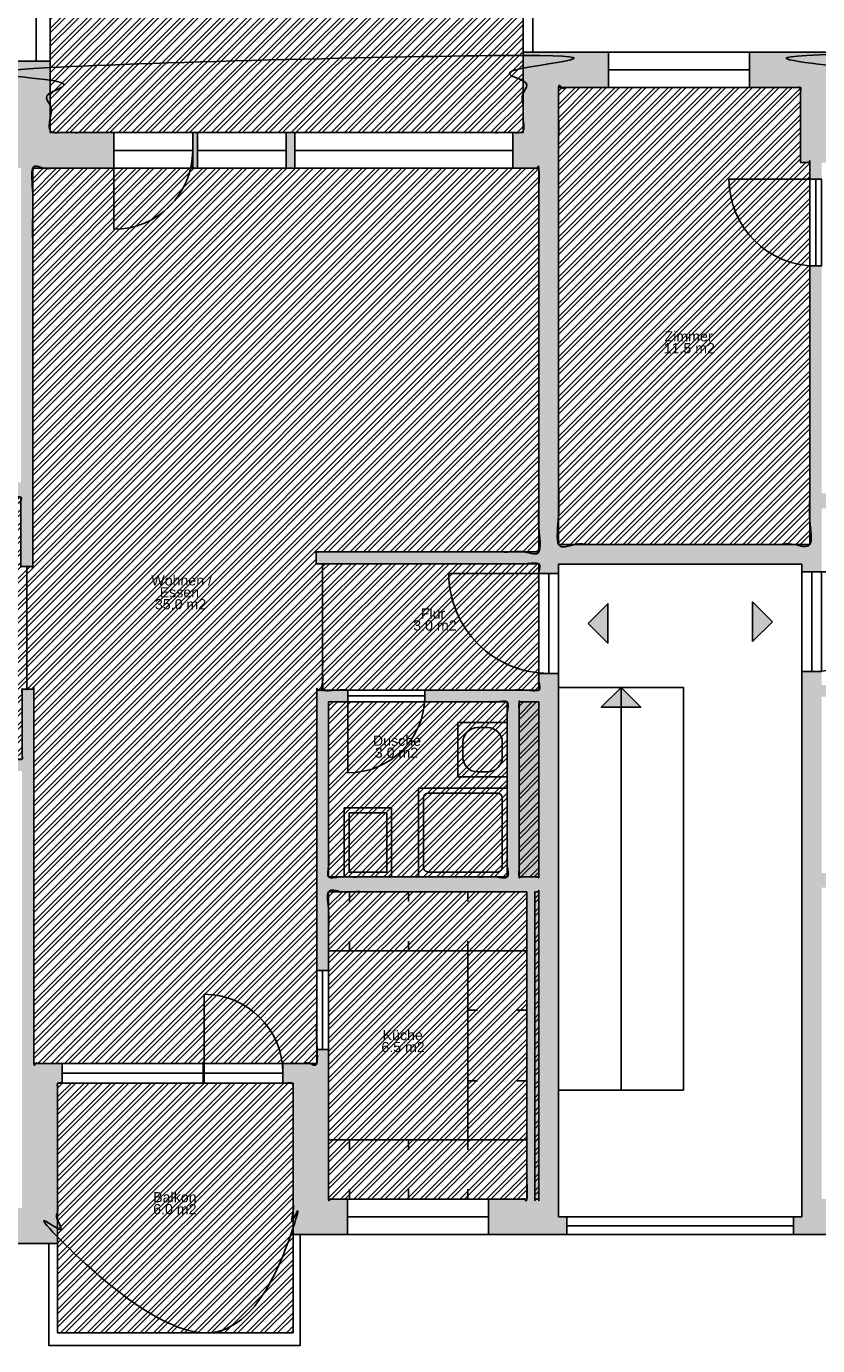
# Model space of a CAD drawing. Header units: metres. Extents: x 1.9 to 51.7, y 54 to 87.4.
# Tile 8 of 10: x 32.7 to 40.8, y 65.3 to 78.7. Entities that reach past the tile are written whole.
import ezdxf

# ---------------------------------------------------------------- set-up
doc = ezdxf.new("R2010")
doc.units = ezdxf.units.M
doc.layers.get('0').update_dxf_attribs({"true_color": 0x000000})
for name, color, linetype, true_color in [('Fenster', 7, 'Continuous', 0x000000), ('GelÃ¤nder', 7, 'Continuous', 0x000000), ('KÃ¼chenelemente_ SanitÃ¤robjekte', 7, 'Continuous', 0x000000), ('Raumpolygone', 7, 'Continuous', 0x000000), ('Raumstempel', 7, 'Continuous', 0x000000), ('SchÃ¤chte', 7, 'Continuous', 0x000000), ('SIA416-ANF', 7, 'Continuous', 0x000000), ('SIA416-FF', 7, 'Continuous', 0x000000), ('SIA416-HNF', 7, 'Continuous', 0x000000), ('Treppen_Aufzug', 7, 'Continuous', 0x000000), ('TÃ¼ren', 7, 'Continuous', 0x000000), ('WÃ¤nde', 7, 'Continuous', 0x000000)]:
    doc.layers.add(name, color=color, linetype=linetype, true_color=true_color)
doc.styles.add('Arial Regular', font='txt')
pattern_1 = [(45, (0, 0), (-0.0673519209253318, 0.0673519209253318), []), (45, (0.0449012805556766, 0), (-0.0673519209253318, 0.0673519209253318), [])]

# ---------------------------------------------------------------- blocks, each defined once
blk = doc.blocks.new('Block 03')
at = {"layer": 'KÃ¼chenelemente_ SanitÃ¤robjekte'}
blk.add_line((-0.2399999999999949, 2.84e-14), (0.2400000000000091, 1.42e-14), dxfattribs=at)
blk.add_lwpolyline([(0.2400000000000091, 1.42e-14), (0.2400000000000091, 0.7000000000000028), (-0.2400000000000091, 0.7000000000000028), (-0.2399999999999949, 2.84e-14)], dxfattribs=at)
blk.add_lwpolyline([(0.1900000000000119, 0.0500000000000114), (0.1899999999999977, 0.6499999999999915), (-0.1899999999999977, 0.6499999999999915), (-0.1899999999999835, 0.0500000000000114)], close=True, dxfattribs=at)
blk = doc.blocks.new('Block 04')
at = {"layer": 'KÃ¼chenelemente_ SanitÃ¤robjekte'}
blk.add_lwpolyline([(-0.2749999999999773, 0), (0.2750000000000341, 7.1e-15), (0.2750000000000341, 0.5000000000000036), (-0.2749999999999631, 0.5000000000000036)], close=True, dxfattribs=at)
for points in [[(0.0750000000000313, 0.4500000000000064), (-0.0749999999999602, 0.4500000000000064)], [(-0.2249999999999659, 0.3000000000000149), (-0.2249999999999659, 0.2000000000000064)], [(0.2250000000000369, 0.2000000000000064), (0.2250000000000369, 0.3000000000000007)], [(-0.0749999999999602, 0.0500000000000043), (0.0750000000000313, 0.0500000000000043)]]:
    blk.add_lwpolyline(points, dxfattribs=at)
for centre, start, end in [((-0.0749999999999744, 0.3000000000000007), 89.99999999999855, 179.9999999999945), ((0.0750000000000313, 0.3000000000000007), 0, 90), ((-0.0749999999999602, 0.2000000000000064), 180, 270.0000000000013), ((0.0750000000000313, 0.2000000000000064), 269.9999999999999, 359.9999999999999)]:
    blk.add_arc(centre, 0.15, start, end, dxfattribs=at)
blk = doc.blocks.new('Block 02')
at = {"layer": 'KÃ¼chenelemente_ SanitÃ¤robjekte'}
blk.add_lwpolyline([(0, 0), (0.9000000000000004, 0), (0.9000000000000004, 0.9000000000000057), (0, 0.9000000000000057)], close=True, dxfattribs=at)
for points in [[(0.7999999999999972, 0.8500000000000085), (0.1000000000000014, 0.8500000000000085)], [(0.0500000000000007, 0.8000000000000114), (0.0500000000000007, 0.0999999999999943)], [(0.8499999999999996, 0.0999999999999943), (0.8499999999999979, 0.8000000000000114)], [(0.0999999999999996, 0.0499999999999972), (0.7999999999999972, 0.0499999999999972)]]:
    blk.add_lwpolyline(points, dxfattribs=at)
for centre, start, end in [((0.1000000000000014, 0.8000000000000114), 90, 180), ((0.7999999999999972, 0.8000000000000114), 0, 90), ((0.1000000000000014, 0.0999999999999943), 180, 269.999999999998), ((0.7999999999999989, 0.0999999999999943), 269.999999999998, 0)]:
    blk.add_arc(centre, 0.05, start, end, dxfattribs=at)

msp = doc.modelspace()

# ---------------------------------------------------------------- hatches: boundary and pattern name
for points in [[(38.4298274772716, 72.60347680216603), (38.62982747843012, 72.40347680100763), (38.62982747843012, 72.80347680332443)], [(40.29779580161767, 72.62083238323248), (40.09779580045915, 72.82083238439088), (40.09779580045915, 72.42083238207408)]]:
    msp.add_hatch(color=256).paths.add_polyline_path(points, flags=0)
at = {"layer": 'SchÃ¤chte', "true_color": 0x9f9f9f}
for points in [[(37.92978983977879, 71.80756988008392), (37.72857966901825, 71.8075698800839), (37.72857966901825, 70.03197516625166), (37.9297898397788, 70.03197516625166)], [(37.88810827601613, 69.88197516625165), (37.88810827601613, 66.7640758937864), (37.9297898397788, 66.7640758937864), (37.9297898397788, 69.88197516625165)]]:
    msp.add_hatch(color=253, dxfattribs=at).paths.add_polyline_path(points, flags=0)
at = {"layer": 'SIA416-ANF'}
h = msp.add_hatch(dxfattribs=at)
h.set_pattern_fill('ANSI32', color=256, scale=0.01, style=0, pattern_type=2)
h.set_pattern_definition(pattern_1)
h.paths.add_polyline_path([(35.36640693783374, 77.58079935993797), (35.45456720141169, 77.58079997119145), (37.66456721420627, 77.58081529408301), (37.7697898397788, 77.58081602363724), (37.7697898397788, 78.39745545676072), (37.7697898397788, 80.23255005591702), (32.97352750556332, 80.23255005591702), (32.97352750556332, 78.30627513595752), (32.97347966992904, 77.58078276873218), (34.46640693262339, 77.58079311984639)], flags=0)
h = msp.add_hatch(dxfattribs=at)
h.set_pattern_fill('ANSI32', color=256, scale=0.01, style=0, pattern_type=2)
h.set_pattern_definition(pattern_1)
h.paths.add_polyline_path([(34.52601120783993, 67.94143984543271), (33.09601119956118, 67.94143984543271), (33.04706507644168, 67.94143984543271), (33.04706507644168, 66.31287114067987), (33.04706507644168, 65.40738285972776), (35.43655075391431, 65.40738285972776), (35.4365507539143, 66.4040758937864), (35.4365507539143, 67.94143984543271)], flags=0)
at = {"layer": 'SIA416-FF'}
h = msp.add_hatch(dxfattribs=at)
h.set_pattern_fill('ANSI32', color=256, scale=0.01, style=0, pattern_type=2)
h.set_pattern_definition(pattern_1)
h.paths.add_polyline_path([(37.92978983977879, 71.80756988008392), (37.72857966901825, 71.8075698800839), (37.72857966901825, 70.03197516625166), (37.9297898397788, 70.03197516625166)], flags=0)
h = msp.add_hatch(dxfattribs=at)
h.set_pattern_fill('ANSI32', color=256, scale=0.01, style=0, pattern_type=2)
h.set_pattern_definition(pattern_1)
h.paths.add_polyline_path([(37.88810827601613, 69.88197516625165), (37.88810827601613, 66.7640758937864), (37.9297898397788, 66.7640758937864), (37.9297898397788, 69.88197516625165)], flags=0)
at = {"layer": 'SIA416-HNF'}
h = msp.add_hatch(dxfattribs=at)
h.set_pattern_fill('ANSI32', color=256, scale=0.01, style=0, pattern_type=2)
h.set_pattern_definition(pattern_1)
h.paths.add_polyline_path([(38.63475076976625, 78.03745545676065), (38.12978983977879, 78.03745545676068), (38.12978983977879, 73.40379199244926), (40.67783238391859, 73.40379199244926), (40.67783238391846, 77.2767863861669), (40.5844124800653, 77.2767863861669), (40.58444800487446, 78.03745545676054), (40.06475077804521, 78.03745545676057)], flags=0)
h = msp.add_hatch(dxfattribs=at)
h.set_pattern_fill('ANSI32', color=256, scale=0.01, style=0, pattern_type=2)
h.set_pattern_definition(pattern_1)
h.paths.add_polyline_path([(35.7365507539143, 73.20846282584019), (35.67098411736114, 73.20846282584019), (35.67098411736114, 73.32846282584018), (37.9297898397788, 73.32846282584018), (37.9297898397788, 77.22081714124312), (37.66456721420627, 77.2208153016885), (35.45456720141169, 77.22079997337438), (35.36640693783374, 77.22079936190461), (34.46640693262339, 77.22079311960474), (32.79531625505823, 77.22078152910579), (32.79531625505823, 73.1794227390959), (32.73531625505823, 73.1794227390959), (32.73531625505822, 71.93812577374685), (32.80706507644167, 71.93812577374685), (32.80706507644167, 68.1414398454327), (33.09601119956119, 68.1414398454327), (34.52601120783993, 68.1414398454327), (35.6765507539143, 68.1414398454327), (35.6765507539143, 71.92756988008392), (35.7365507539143, 71.92756988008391)], flags=0)
h = msp.add_hatch(dxfattribs=at)
h.set_pattern_fill('ANSI32', color=256, scale=0.01, style=0, pattern_type=2)
h.set_pattern_definition(pattern_1)
h.paths.add_polyline_path([(32.73531625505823, 73.1794227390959), (32.67531625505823, 73.1794227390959), (32.67531625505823, 73.88434591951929), (31.17337243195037, 73.88437897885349), (31.17337243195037, 73.32963900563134), (30.02035639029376, 73.32963900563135), (30.02035639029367, 72.29914308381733), (31.38597555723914, 72.29914308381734), (31.73637502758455, 71.95717244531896), (31.73637502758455, 71.22607639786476), (32.68706507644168, 71.22607639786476), (32.68706507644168, 71.93812577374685), (32.73531625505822, 71.93812577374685)], flags=0)
h = msp.add_hatch(dxfattribs=at)
h.set_pattern_fill('ANSI32', color=256, scale=0.01, style=0, pattern_type=2)
h.set_pattern_definition(pattern_1)
h.paths.add_polyline_path([(35.7365507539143, 73.20846282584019), (35.7365507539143, 71.92756988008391), (37.9297898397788, 71.92756988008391), (37.9297898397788, 73.20846282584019)], flags=0)
h = msp.add_hatch(dxfattribs=at)
h.set_pattern_fill('ANSI32', color=256, scale=0.01, style=0, pattern_type=2)
h.set_pattern_definition(pattern_1)
h.paths.add_polyline_path([(35.7965507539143, 71.80756988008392), (35.7965507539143, 70.03197516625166), (37.60857966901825, 70.03197516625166), (37.60857966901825, 71.8075698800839)], flags=0)
h = msp.add_hatch(dxfattribs=at)
h.set_pattern_fill('ANSI32', color=256, scale=0.01, style=0, pattern_type=2)
h.set_pattern_definition(pattern_1)
h.paths.add_polyline_path([(37.80810827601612, 69.88197516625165), (35.7965507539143, 69.88197516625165), (35.7965507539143, 66.7640758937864), (35.9880635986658, 66.7640758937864), (37.41806360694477, 66.7640758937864), (37.80810827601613, 66.7640758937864)], flags=0)
at = {"layer": 'Treppen_Aufzug'}
msp.add_hatch(color=256, dxfattribs=at).paths.add_polyline_path([(38.7628654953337, 71.95371417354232), (38.5628654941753, 71.75371417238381), (38.9628654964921, 71.75371417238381)], flags=0)
at = {"layer": 'WÃ¤nde'}
for points in [[(31.80934709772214, 77.94627513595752), (32.61350376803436, 77.94627513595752), (32.61345593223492, 77.22078026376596), (32.67531625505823, 77.220780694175), (32.67531625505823, 74.03434591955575), (31.05337243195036, 74.03438162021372), (31.05337243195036, 73.44963900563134), (30.95571051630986, 73.44963900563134), (30.95571051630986, 73.32963900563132), (31.17337243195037, 73.32963900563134), (31.17337243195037, 73.88437897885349), (32.67531625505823, 73.88434591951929), (32.67531625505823, 73.1794227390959), (32.79531625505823, 73.1794227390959), (32.79531625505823, 77.22078152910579), (33.61864923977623, 77.22078723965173), (33.61864923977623, 77.58078724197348), (32.97347966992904, 77.58078276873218), (32.97352750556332, 78.30627513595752), (31.80934709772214, 78.30627513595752)], [(38.63475076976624, 78.39745545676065), (37.7697898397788, 78.39745545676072), (37.7697898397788, 77.58081602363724), (37.66456721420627, 77.58081529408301), (37.66456721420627, 77.2208153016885), (37.9297898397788, 77.22081714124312), (37.9297898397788, 73.32846282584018), (35.67098411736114, 73.32846282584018), (35.67098411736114, 73.20846282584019), (37.9297898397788, 73.20846282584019), (37.9297898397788, 73.11021029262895), (38.12978983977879, 73.11021029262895), (38.12978983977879, 73.20379199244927), (40.59783238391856, 73.20379199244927), (40.59783238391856, 73.1275658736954), (40.79783238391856, 73.1275658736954), (40.79783238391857, 73.77139724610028), (42.51816516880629, 73.77139724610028), (42.84200662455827, 73.46480483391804), (42.84200662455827, 73.20276588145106), (42.99200662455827, 73.20276588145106), (42.99200662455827, 73.5293542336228), (42.57790707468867, 73.92139724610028), (40.79783238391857, 73.92139724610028), (40.79783238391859, 76.228987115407), (40.67783238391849, 76.22898711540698), (40.67783238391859, 73.40379199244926), (38.12978983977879, 73.40379199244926), (38.12978983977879, 78.03745545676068), (38.63475076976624, 78.03745545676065)], [(40.06475077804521, 78.03745545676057), (40.58444800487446, 78.03745545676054), (40.5844124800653, 77.2767863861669), (40.67783238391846, 77.2767863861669), (40.67783238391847, 77.10898712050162), (40.7978323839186, 77.10898712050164), (40.7978323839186, 77.2767863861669), (40.96551267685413, 77.2767863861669), (40.96551267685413, 77.6367863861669), (40.94442929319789, 77.6367863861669), (40.94446481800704, 78.39745545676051), (40.06475077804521, 78.39745545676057)], [(34.46640693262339, 77.22079311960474), (34.46640693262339, 77.58079311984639), (34.41864924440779, 77.58079278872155), (34.41864924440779, 77.22079278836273)], [(35.45456720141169, 77.22079997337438), (35.45456720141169, 77.58079997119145), (35.36640693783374, 77.58079935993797), (35.36640693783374, 77.22079936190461)], [(33.09601119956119, 68.1414398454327), (32.80706507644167, 68.1414398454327), (32.80706507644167, 71.93812577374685), (32.68706507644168, 71.93812577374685), (32.68706507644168, 71.22607639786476), (32.64391805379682, 71.22607639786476), (32.64391805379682, 71.10607639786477), (32.68706507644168, 71.10607639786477), (32.68706507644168, 66.67287114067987), (31.94078910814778, 66.67287114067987), (31.94078910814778, 66.31287114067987), (33.04706507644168, 66.31287114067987), (33.04706507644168, 67.94143984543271), (33.09601119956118, 67.94143984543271)], [(35.33337488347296, 67.94143984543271), (35.4365507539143, 67.94143984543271), (35.4365507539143, 66.4040758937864), (35.98806359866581, 66.4040758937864), (35.9880635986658, 66.7640758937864), (35.7965507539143, 66.7640758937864), (35.7965507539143, 68.2833664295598), (35.6765507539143, 68.28336642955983), (35.6765507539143, 68.1414398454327), (35.33337488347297, 68.1414398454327)], [(34.52601120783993, 68.1414398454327), (34.52601120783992, 67.94143984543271), (34.53337487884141, 67.94143984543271), (34.53337487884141, 68.1414398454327)]]:
    msp.add_hatch(color=256, dxfattribs=at).paths.add_polyline_path(points, flags=0)
h = msp.add_hatch(color=256, dxfattribs=at)
h.paths.add_polyline_path([(35.7965507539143, 69.08336643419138), (35.7965507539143, 69.88197516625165), (37.80810827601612, 69.88197516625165), (37.80810827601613, 66.7640758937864), (37.41806360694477, 66.7640758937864), (37.41806360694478, 66.4040758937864), (38.21247157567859, 66.4040758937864), (38.21247157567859, 66.58407589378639), (38.12978983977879, 66.58407589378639), (38.12978983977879, 72.09674331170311), (37.9297898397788, 72.09674331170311), (37.9297898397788, 71.92756988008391), (36.77306037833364, 71.92756988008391), (36.77306037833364, 71.8075698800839), (37.60857966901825, 71.8075698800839), (37.60857966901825, 70.03197516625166), (35.7965507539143, 70.03197516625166), (35.7965507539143, 71.80756988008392), (35.99306037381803, 71.8075698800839), (35.99306037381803, 71.92756988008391), (35.6765507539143, 71.92756988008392), (35.6765507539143, 69.08336643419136)], flags=0)
h.paths.add_polyline_path([(37.92978983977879, 71.80756988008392), (37.9297898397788, 70.03197516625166), (37.72857966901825, 70.03197516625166), (37.72857966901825, 71.8075698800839)], flags=0)
h.paths.add_polyline_path([(37.88810827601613, 69.88197516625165), (37.9297898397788, 69.88197516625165), (37.9297898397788, 66.7640758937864), (37.88810827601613, 66.7640758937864)], flags=0)
h = msp.add_hatch(color=256, dxfattribs=at)
h.paths.add_polyline_path([(41.3296636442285, 66.7640758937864), (40.92468689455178, 66.7640758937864), (40.92468689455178, 69.92150583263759), (42.88398198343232, 69.92150583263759), (42.88398198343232, 69.11056997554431), (43.00398198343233, 69.11056997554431), (43.00398198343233, 71.98011411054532), (42.70902260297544, 71.98011411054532), (42.70902260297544, 71.86011411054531), (42.88398198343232, 71.86011411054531), (42.88398198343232, 70.0715058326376), (41.12711765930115, 70.0715058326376), (41.12711765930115, 71.86011411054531), (41.9290225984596, 71.86011411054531), (41.9290225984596, 71.98011411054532), (40.79783238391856, 71.9801141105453), (40.79783238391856, 72.11409889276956), (40.59783238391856, 72.11409889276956), (40.59783238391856, 66.58407589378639), (40.51247158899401, 66.58407589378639), (40.512471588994, 66.4040758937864), (41.3296636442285, 66.4040758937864)], flags=0)
h.paths.add_polyline_path([(40.84468689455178, 69.92150583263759), (40.84468689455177, 66.7640758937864), (40.79783238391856, 66.7640758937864), (40.79783238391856, 69.92150583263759)], flags=0)
h.paths.add_polyline_path([(41.00711765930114, 71.86011411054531), (41.00711765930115, 70.0715058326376), (40.79783238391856, 70.0715058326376), (40.79783238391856, 71.86011411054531)], flags=0)

# ---------------------------------------------------------------- linework, layer by layer
for points in [[(38.4298274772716, 72.60347680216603), (38.62982747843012, 72.40347680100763), (38.62982747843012, 72.80347680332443)], [(40.29779580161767, 72.62083238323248), (40.09779580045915, 72.82083238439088), (40.09779580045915, 72.42083238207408)]]:
    msp.add_lwpolyline(points, close=True)
at = {"layer": 'Fenster'}
for p, q in [((40.06475077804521, 78.21745545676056), (38.63475076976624, 78.21745545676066)), ((35.36640693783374, 77.4007993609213), (34.46640693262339, 77.40079311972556)), ((37.66456721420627, 77.40081529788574), (35.45456720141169, 77.40079997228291)), ((33.09601119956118, 68.0414398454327), (34.52601120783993, 68.0414398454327)), ((35.9880635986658, 66.58407589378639), (37.41806360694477, 66.58407589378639)), ((38.21247157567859, 66.4940758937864), (40.512471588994, 66.4940758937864))]:
    msp.add_line(p, q, dxfattribs=at)
for points in [[(40.06475077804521, 78.03745545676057), (40.06475077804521, 78.39745545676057), (38.63475076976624, 78.39745545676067), (38.63475076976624, 78.03745545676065)], [(35.36640693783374, 77.58079935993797), (35.36640693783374, 77.22079936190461), (34.46640693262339, 77.22079311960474), (34.46640693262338, 77.58079311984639)], [(37.66456721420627, 77.58081529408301), (37.66456721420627, 77.2208153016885), (35.45456720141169, 77.22079997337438), (35.45456720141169, 77.58079997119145)], [(33.09601119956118, 67.94143984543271), (33.09601119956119, 68.1414398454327), (34.52601120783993, 68.1414398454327), (34.52601120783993, 67.94143984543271)], [(35.9880635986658, 66.7640758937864), (35.9880635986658, 66.4040758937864), (37.41806360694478, 66.4040758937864), (37.41806360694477, 66.7640758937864)], [(38.21247157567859, 66.4040758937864), (38.21247157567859, 66.58407589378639), (40.51247158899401, 66.58407589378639), (40.512471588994, 66.4040758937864)]]:
    msp.add_lwpolyline(points, close=True, dxfattribs=at)
at = {"layer": 'GelÃ¤nder'}
for p, q in [((32.97352750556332, 78.30627513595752), (32.82946960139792, 78.30627513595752)), ((35.4365507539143, 66.4040758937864), (35.50789198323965, 66.4040758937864))]:
    msp.add_line(p, q, dxfattribs=at)
for points in [[(32.82946960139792, 78.30627513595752), (32.82946960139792, 80.37530572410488), (37.86732083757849, 80.37530572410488), (37.86732083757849, 78.39745545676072), (37.7697898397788, 78.39745545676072), (37.7697898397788, 80.23255005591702), (32.97352750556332, 80.23255005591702), (32.97352750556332, 78.30627513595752)], [(35.50789198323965, 66.4040758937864), (35.50789198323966, 65.27852536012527), (32.95915315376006, 65.27852536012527), (32.95915315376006, 66.31287114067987), (33.04706507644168, 66.31287114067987), (33.04706507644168, 65.40738285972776), (35.43655075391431, 65.40738285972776), (35.4365507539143, 66.4040758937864)]]:
    msp.add_lwpolyline(points, dxfattribs=at)
at = {"layer": 'KÃ¼chenelemente_ SanitÃ¤robjekte'}
for p, q in [((36.00809931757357, 69.78194291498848), (36.00809752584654, 69.88194291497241)), ((36.60809931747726, 69.78195366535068), (36.60809752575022, 69.88195366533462)), ((37.20809931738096, 69.78196441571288), (37.20809752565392, 69.88196441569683)), ((36.00810827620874, 69.28194291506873), (36.00810648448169, 69.38194291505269)), ((36.60810827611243, 69.28195366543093), (36.6081064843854, 69.38195366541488)), ((37.20810827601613, 69.28196441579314), (37.20810648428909, 69.38196441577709)), ((37.20810827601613, 68.68196441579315), (37.30810827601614, 68.68196441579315)), ((37.70810827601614, 68.68196441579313), (37.80810827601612, 68.68196441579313)), ((37.20810827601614, 67.96407589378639), (37.30810827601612, 67.96407589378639)), ((37.70810827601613, 67.96407589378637), (37.80810827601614, 67.96407589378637)), ((36.00810827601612, 67.36407589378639), (36.00810827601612, 67.26407589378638)), ((36.60810827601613, 67.36407589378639), (36.60810827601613, 67.26407589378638)), ((37.20810827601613, 67.36407589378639), (37.20810827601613, 67.26407589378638)), ((36.00810827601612, 66.86407589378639), (36.00810827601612, 66.7640758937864)), ((36.60810827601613, 66.86407589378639), (36.60810827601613, 66.7640758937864)), ((37.20810827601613, 66.86407589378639), (37.20810827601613, 66.7640758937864))]:
    msp.add_line(p, q, dxfattribs=at)
for points in [[(37.80810827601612, 69.88197516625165), (35.79654003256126, 69.88193911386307), (35.79655078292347, 69.28193911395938), (37.20810827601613, 69.28196441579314), (37.80810827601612, 69.28196441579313)], [(37.20810827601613, 69.28196441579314), (37.20810827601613, 67.36407589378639), (37.80810827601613, 67.36407589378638), (37.80810827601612, 69.28196441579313)], [(37.80810827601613, 67.36407589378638), (37.80810827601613, 66.7640758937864), (35.7965507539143, 66.7640758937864), (35.7965507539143, 67.36407589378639)]]:
    msp.add_lwpolyline(points, close=True, dxfattribs=at)
at = {"layer": 'Raumpolygone'}
for points, knots in [([(35.36640693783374, 77.58079935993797), (35.41048706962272, 77.58079966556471), (35.45456720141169, 77.58079997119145), (36.55956720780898, 77.58080763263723), (37.66456721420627, 77.58081529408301), (37.71717852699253, 77.58081565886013), (37.7697898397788, 77.58081602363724), (37.7697898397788, 77.98913574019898), (37.7697898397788, 78.39745545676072), (37.7697898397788, 79.31500275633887), (37.7697898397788, 80.23255005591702), (35.37165867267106, 80.23255005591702), (32.97352750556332, 80.23255005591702), (32.97352750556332, 79.26941259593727), (32.97352750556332, 78.30627513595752), (32.97350358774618, 77.94352895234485), (32.97347966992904, 77.58078276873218), (33.71994330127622, 77.58078794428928), (34.46640693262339, 77.58079311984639), (34.91640693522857, 77.58079623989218), (35.36640693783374, 77.58079935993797)], [-2413.70733905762, -2413.70733905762, -2413.70733905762, -2404.891312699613, -2404.891312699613, -2183.891311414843, -2183.891311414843, -2173.369048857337, -2173.369048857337, -2091.70510554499, -2091.70510554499, -2090.77728273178, -2090.77728273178, -2089.77728273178, -2089.77728273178, -2088.846279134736, -2088.846279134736, -2016.297042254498, -2016.297042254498, -1867.004315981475, -1867.004315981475, -1777.004315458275, -1777.004315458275, -1777.004315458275]), ([(43.17551268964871, 77.6367863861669), (43.30799800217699, 77.6367863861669), (43.44048331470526, 77.6367863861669), (43.89048331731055, 77.6367863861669), (44.34048331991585, 77.6367863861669), (44.9872524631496, 77.6367863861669), (45.63402160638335, 77.6367863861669), (45.63402160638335, 78.04068393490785), (45.63402160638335, 78.44458148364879), (45.63402160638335, 79.36752319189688), (45.63402160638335, 80.29046490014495), (43.2892432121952, 80.29046490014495), (40.94446481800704, 80.29046490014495), (40.94446481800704, 79.34396017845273), (40.94446481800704, 78.39745545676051), (40.94444705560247, 78.01712092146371), (40.94442929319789, 77.6367863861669), (40.95497098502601, 77.6367863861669), (40.96551267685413, 77.6367863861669), (42.07051268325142, 77.6367863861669), (43.17551268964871, 77.6367863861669)], [-1475.062360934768, -1475.062360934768, -1475.062360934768, -1448.565298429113, -1448.565298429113, -1358.565297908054, -1358.565297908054, -1229.211469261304, -1229.211469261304, -1148.431959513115, -1148.431959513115, -1147.493728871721, -1147.493728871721, -1146.493728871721, -1146.493728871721, -1145.554053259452, -1145.554053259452, -1069.487146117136, -1069.487146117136, -1067.378807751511, -1067.378807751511, -846.3788064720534, -846.3788064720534, -846.3788064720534]), ([(38.63475076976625, 78.03745545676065), (38.38227030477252, 78.03745545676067), (38.12978983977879, 78.03745545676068), (38.12978983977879, 75.72062372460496), (38.12978983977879, 73.40379199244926), (39.4038111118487, 73.40379199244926), (40.67783238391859, 73.40379199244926), (40.67783238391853, 75.34028918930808), (40.67783238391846, 77.2767863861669), (40.63112243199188, 77.2767863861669), (40.5844124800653, 77.2767863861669), (40.58443024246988, 77.65712092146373), (40.58444800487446, 78.03745545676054), (40.32459939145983, 78.03745545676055), (40.06475077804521, 78.03745545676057), (39.34975077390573, 78.03745545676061), (38.63475076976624, 78.03745545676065)], [280.3786210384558, 280.3786210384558, 280.3786210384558, 330.8747140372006, 330.8747140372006, 794.2410604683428, 794.2410604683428, 1049.045314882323, 1049.045314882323, 1436.344754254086, 1436.344754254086, 1445.686744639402, 1445.686744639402, 1521.75365178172, 1521.75365178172, 1573.723374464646, 1573.723374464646, 1716.723375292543, 1716.723375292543, 1716.723375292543]), ([(35.7365507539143, 73.20846282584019), (35.70376743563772, 73.20846282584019), (35.67098411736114, 73.20846282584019), (35.67098411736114, 73.26846282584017), (35.67098411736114, 73.32846282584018), (36.80038697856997, 73.32846282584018), (37.9297898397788, 73.32846282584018), (37.9297898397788, 75.27463998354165), (37.9297898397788, 77.22081714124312), (37.79717852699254, 77.22081622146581), (37.66456721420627, 77.2208153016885), (36.55956720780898, 77.22080763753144), (35.45456720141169, 77.22079997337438), (35.41048706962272, 77.2207996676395), (35.36640693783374, 77.22079936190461), (34.91640693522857, 77.22079624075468), (34.46640693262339, 77.22079311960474), (33.63086159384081, 77.22078732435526), (32.79531625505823, 77.22078152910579), (32.79531625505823, 75.20010213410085), (32.79531625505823, 73.1794227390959), (32.76531625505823, 73.1794227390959), (32.73531625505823, 73.1794227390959), (32.73531625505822, 72.55877425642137), (32.73531625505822, 71.93812577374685), (32.77119066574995, 71.93812577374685), (32.80706507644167, 71.93812577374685), (32.80706507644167, 70.03978280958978), (32.80706507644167, 68.1414398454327), (32.95153813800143, 68.1414398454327), (33.09601119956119, 68.1414398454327), (33.81101120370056, 68.1414398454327), (34.52601120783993, 68.1414398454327), (35.10128098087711, 68.1414398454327), (35.6765507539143, 68.1414398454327), (35.6765507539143, 70.03450486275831), (35.6765507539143, 71.92756988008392), (35.7065507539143, 71.92756988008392), (35.7365507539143, 71.92756988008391), (35.7365507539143, 72.56801635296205), (35.7365507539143, 73.20846282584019)], [572.8008543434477, 572.8008543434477, 572.8008543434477, 579.3575179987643, 579.3575179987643, 591.3575179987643, 591.3575179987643, 817.2380902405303, 817.2380902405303, 1206.473521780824, 1206.473521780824, 1232.995784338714, 1232.995784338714, 1453.995785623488, 1453.995785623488, 1462.811811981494, 1462.811811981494, 1552.811812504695, 1552.811812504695, 1719.92088026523, 1719.92088026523, 2124.056759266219, 2124.056759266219, 2130.056759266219, 2130.056759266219, 2254.186455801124, 2254.186455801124, 2261.361337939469, 2261.361337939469, 2641.029930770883, 2641.029930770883, 2669.924543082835, 2669.924543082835, 2812.924543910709, 2812.924543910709, 2927.978498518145, 2927.978498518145, 3306.591501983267, 3306.591501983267, 3312.591501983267, 3312.591501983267, 3440.680796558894, 3440.680796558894, 3440.680796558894]), ([(32.73531625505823, 73.1794227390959), (32.70531625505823, 73.1794227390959), (32.67531625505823, 73.1794227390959), (32.67531625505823, 73.53188432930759), (32.67531625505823, 73.88434591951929), (31.92434434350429, 73.8843624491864), (31.17337243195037, 73.88437897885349), (31.17337243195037, 73.60700899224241), (31.17337243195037, 73.32963900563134), (30.59686441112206, 73.32963900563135), (30.02035639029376, 73.32963900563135), (30.02035639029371, 72.81439104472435), (30.02035639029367, 72.29914308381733), (30.7031659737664, 72.29914308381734), (31.38597555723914, 72.29914308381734), (31.56117529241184, 72.12815776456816), (31.73637502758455, 71.95717244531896), (31.73637502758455, 71.59162442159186), (31.73637502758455, 71.22607639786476), (32.21172005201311, 71.22607639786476), (32.68706507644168, 71.22607639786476), (32.68706507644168, 71.5821010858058), (32.68706507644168, 71.93812577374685), (32.71119066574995, 71.93812577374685), (32.73531625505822, 71.93812577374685), (32.73531625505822, 72.55877425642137), (32.73531625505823, 73.1794227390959)], [2130.05675926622, 2130.05675926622, 2130.05675926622, 2136.05675926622, 2136.05675926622, 2206.549077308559, 2206.549077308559, 2356.743459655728, 2356.743459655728, 2412.217456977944, 2412.217456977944, 2527.519061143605, 2527.519061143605, 2630.568653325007, 2630.568653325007, 2767.130570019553, 2767.130570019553, 2816.092157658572, 2816.092157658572, 2889.201762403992, 2889.201762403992, 2984.270767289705, 2984.270767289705, 3055.475704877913, 3055.475704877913, 3060.300822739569, 3060.300822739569, 3184.430519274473, 3184.430519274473, 3184.430519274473]), ([(35.7365507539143, 73.20846282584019), (35.7365507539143, 72.56801635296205), (35.7365507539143, 71.92756988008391), (36.83317029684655, 71.92756988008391), (37.9297898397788, 71.92756988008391), (37.9297898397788, 72.56801635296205), (37.9297898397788, 73.20846282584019), (36.83317029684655, 73.20846282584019), (35.73655075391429, 73.20846282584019)], [-134.0892945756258, -134.0892945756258, -134.0892945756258, -5.999999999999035, -5.999999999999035, 213.3239085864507, 213.3239085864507, 341.4132031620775, 341.4132031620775, 560.7371117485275, 560.7371117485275, 560.7371117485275]), ([(35.7965507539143, 71.80756988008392), (35.7965507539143, 70.91977252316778), (35.7965507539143, 70.03197516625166), (36.70256521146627, 70.03197516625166), (37.60857966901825, 70.03197516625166), (37.60857966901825, 70.91977252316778), (37.60857966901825, 71.8075698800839), (36.70256521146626, 71.80756988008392), (35.79655075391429, 71.80756988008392)], [0, 0, 0, 177.559471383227, 177.559471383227, 358.7623628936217, 358.7623628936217, 536.3218342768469, 536.3218342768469, 717.5247257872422, 717.5247257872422, 717.5247257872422]), ([(37.80810827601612, 69.88197516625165), (36.80232951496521, 69.88197516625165), (35.7965507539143, 69.88197516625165), (35.7965507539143, 68.32302553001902), (35.7965507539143, 66.7640758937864), (35.89230717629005, 66.7640758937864), (35.9880635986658, 66.7640758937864), (36.70306360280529, 66.7640758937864), (37.41806360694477, 66.7640758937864), (37.61308594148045, 66.7640758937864), (37.80810827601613, 66.7640758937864), (37.80810827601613, 68.32302553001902), (37.80810827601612, 69.88197516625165)], [0, 0, 0, 201.1557522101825, 201.1557522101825, 512.9456794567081, 512.9456794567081, 532.0969639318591, 532.0969639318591, 675.0969647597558, 675.0969647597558, 714.1014316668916, 714.1014316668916, 1025.891358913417, 1025.891358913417, 1025.891358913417]), ([(34.52601120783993, 67.94143984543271), (33.81101120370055, 67.94143984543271), (33.09601119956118, 67.94143984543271), (33.07153813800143, 67.94143984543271), (33.04706507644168, 67.94143984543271), (33.04706507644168, 67.12715549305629), (33.04706507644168, 66.31287114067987), (33.04706507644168, 65.86012700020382), (33.04706507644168, 65.40738285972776), (34.24180791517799, 65.40738285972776), (35.43655075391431, 65.40738285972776), (35.4365507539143, 65.90572937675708), (35.4365507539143, 66.4040758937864), (35.4365507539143, 67.17275786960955), (35.4365507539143, 67.94143984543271), (34.98128098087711, 67.94143984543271), (34.52601120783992, 67.94143984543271)], [183.0000008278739, 183.0000008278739, 183.0000008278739, 326.0000016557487, 326.0000016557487, 330.8946139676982, 330.8946139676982, 493.7514844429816, 493.7514844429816, 494.6269056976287, 494.6269056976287, 495.5979149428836, 495.5979149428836, 496.5979149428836, 496.5979149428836, 650.3343101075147, 650.3343101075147, 741.3882647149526, 741.3882647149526, 741.3882647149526])]:
    msp.add_open_spline(points, degree=2, knots=knots, dxfattribs=at)
at = {"layer": 'SchÃ¤chte'}
for points, knots in [([(37.92978983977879, 71.80756988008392), (37.82918475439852, 71.80756988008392), (37.72857966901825, 71.8075698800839), (37.72857966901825, 70.91977252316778), (37.72857966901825, 70.03197516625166), (37.82918475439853, 70.03197516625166), (37.9297898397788, 70.03197516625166), (37.92978983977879, 70.91977252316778), (37.92978983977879, 71.80756988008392)], [0, 0, 0, 20.12101707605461, 20.12101707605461, 197.6804884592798, 197.6804884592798, 217.8015055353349, 217.8015055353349, 395.36097691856, 395.36097691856, 395.36097691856]), ([(37.88810827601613, 69.88197516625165), (37.88810827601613, 68.32302553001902), (37.88810827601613, 66.7640758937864), (37.90894905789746, 66.7640758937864), (37.9297898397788, 66.7640758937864), (37.9297898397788, 68.32302553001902), (37.9297898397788, 69.88197516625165), (37.90894905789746, 69.88197516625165), (37.88810827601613, 69.88197516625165)], [-631.9161672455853, -631.9161672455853, -631.9161672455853, -320.1262399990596, -320.1262399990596, -315.9580836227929, -315.9580836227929, -4.168156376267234, -4.168156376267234, 0, 0, 0])]:
    msp.add_open_spline(points, degree=2, knots=knots, dxfattribs=at)
at = {"layer": 'SIA416-ANF'}
for points, knots in [([(35.36640693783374, 77.58079935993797), (35.41048706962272, 77.58079966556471), (35.45456720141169, 77.58079997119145), (36.55956720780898, 77.58080763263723), (37.66456721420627, 77.58081529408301), (37.71717852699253, 77.58081565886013), (37.7697898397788, 77.58081602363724), (37.7697898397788, 77.98913574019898), (37.7697898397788, 78.39745545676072), (37.7697898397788, 79.31500275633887), (37.7697898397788, 80.23255005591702), (35.37165867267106, 80.23255005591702), (32.97352750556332, 80.23255005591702), (32.97352750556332, 79.26941259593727), (32.97352750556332, 78.30627513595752), (32.97350358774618, 77.94352895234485), (32.97347966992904, 77.58078276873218), (33.71994330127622, 77.58078794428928), (34.46640693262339, 77.58079311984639), (34.91640693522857, 77.58079623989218), (35.36640693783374, 77.58079935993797)], [-2413.70733905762, -2413.70733905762, -2413.70733905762, -2404.891312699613, -2404.891312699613, -2183.891311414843, -2183.891311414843, -2173.369048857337, -2173.369048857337, -2091.70510554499, -2091.70510554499, -2090.77728273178, -2090.77728273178, -2089.77728273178, -2089.77728273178, -2088.846279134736, -2088.846279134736, -2016.297042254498, -2016.297042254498, -1867.004315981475, -1867.004315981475, -1777.004315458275, -1777.004315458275, -1777.004315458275]), ([(43.17551268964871, 77.6367863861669), (43.30799800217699, 77.6367863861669), (43.44048331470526, 77.6367863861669), (43.89048331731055, 77.6367863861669), (44.34048331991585, 77.6367863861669), (44.9872524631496, 77.6367863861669), (45.63402160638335, 77.6367863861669), (45.63402160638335, 78.04068393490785), (45.63402160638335, 78.44458148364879), (45.63402160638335, 79.36752319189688), (45.63402160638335, 80.29046490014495), (43.2892432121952, 80.29046490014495), (40.94446481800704, 80.29046490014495), (40.94446481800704, 79.34396017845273), (40.94446481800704, 78.39745545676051), (40.94444705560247, 78.01712092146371), (40.94442929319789, 77.6367863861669), (40.95497098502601, 77.6367863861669), (40.96551267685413, 77.6367863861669), (42.07051268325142, 77.6367863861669), (43.17551268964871, 77.6367863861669)], [-1475.062360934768, -1475.062360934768, -1475.062360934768, -1448.565298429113, -1448.565298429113, -1358.565297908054, -1358.565297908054, -1229.211469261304, -1229.211469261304, -1148.431959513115, -1148.431959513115, -1147.493728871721, -1147.493728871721, -1146.493728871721, -1146.493728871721, -1145.554053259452, -1145.554053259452, -1069.487146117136, -1069.487146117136, -1067.378807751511, -1067.378807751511, -846.3788064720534, -846.3788064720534, -846.3788064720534]), ([(34.52601120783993, 67.94143984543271), (33.81101120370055, 67.94143984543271), (33.09601119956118, 67.94143984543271), (33.07153813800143, 67.94143984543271), (33.04706507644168, 67.94143984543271), (33.04706507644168, 67.12715549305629), (33.04706507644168, 66.31287114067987), (33.04706507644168, 65.86012700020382), (33.04706507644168, 65.40738285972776), (34.24180791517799, 65.40738285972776), (35.43655075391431, 65.40738285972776), (35.4365507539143, 65.90572937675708), (35.4365507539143, 66.4040758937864), (35.4365507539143, 67.17275786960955), (35.4365507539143, 67.94143984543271), (34.98128098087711, 67.94143984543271), (34.52601120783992, 67.94143984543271)], [183.0000008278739, 183.0000008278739, 183.0000008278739, 326.0000016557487, 326.0000016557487, 330.8946139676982, 330.8946139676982, 493.7514844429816, 493.7514844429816, 494.6269056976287, 494.6269056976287, 495.5979149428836, 495.5979149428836, 496.5979149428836, 496.5979149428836, 650.3343101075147, 650.3343101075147, 741.3882647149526, 741.3882647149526, 741.3882647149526])]:
    msp.add_open_spline(points, degree=2, knots=knots, dxfattribs=at)
at = {"layer": 'SIA416-FF'}
for points, knots in [([(37.92978983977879, 71.80756988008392), (37.82918475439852, 71.80756988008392), (37.72857966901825, 71.8075698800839), (37.72857966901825, 70.91977252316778), (37.72857966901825, 70.03197516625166), (37.82918475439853, 70.03197516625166), (37.9297898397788, 70.03197516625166), (37.92978983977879, 70.91977252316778), (37.92978983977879, 71.80756988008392)], [0, 0, 0, 20.12101707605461, 20.12101707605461, 197.6804884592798, 197.6804884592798, 217.8015055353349, 217.8015055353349, 395.36097691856, 395.36097691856, 395.36097691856]), ([(37.88810827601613, 69.88197516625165), (37.88810827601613, 68.32302553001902), (37.88810827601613, 66.7640758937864), (37.90894905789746, 66.7640758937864), (37.9297898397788, 66.7640758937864), (37.9297898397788, 68.32302553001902), (37.9297898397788, 69.88197516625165), (37.90894905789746, 69.88197516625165), (37.88810827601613, 69.88197516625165)], [-631.9161672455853, -631.9161672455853, -631.9161672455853, -320.1262399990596, -320.1262399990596, -315.9580836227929, -315.9580836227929, -4.168156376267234, -4.168156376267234, 0, 0, 0])]:
    msp.add_open_spline(points, degree=2, knots=knots, dxfattribs=at)
at = {"layer": 'SIA416-HNF'}
for points, knots in [([(38.63475076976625, 78.03745545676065), (38.38227030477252, 78.03745545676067), (38.12978983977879, 78.03745545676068), (38.12978983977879, 75.72062372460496), (38.12978983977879, 73.40379199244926), (39.4038111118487, 73.40379199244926), (40.67783238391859, 73.40379199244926), (40.67783238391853, 75.34028918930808), (40.67783238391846, 77.2767863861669), (40.63112243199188, 77.2767863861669), (40.5844124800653, 77.2767863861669), (40.58443024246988, 77.65712092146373), (40.58444800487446, 78.03745545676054), (40.32459939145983, 78.03745545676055), (40.06475077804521, 78.03745545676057), (39.34975077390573, 78.03745545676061), (38.63475076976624, 78.03745545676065)], [280.3786210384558, 280.3786210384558, 280.3786210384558, 330.8747140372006, 330.8747140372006, 794.2410604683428, 794.2410604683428, 1049.045314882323, 1049.045314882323, 1436.344754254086, 1436.344754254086, 1445.686744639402, 1445.686744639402, 1521.75365178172, 1521.75365178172, 1573.723374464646, 1573.723374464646, 1716.723375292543, 1716.723375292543, 1716.723375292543]), ([(35.7365507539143, 73.20846282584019), (35.70376743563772, 73.20846282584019), (35.67098411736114, 73.20846282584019), (35.67098411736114, 73.26846282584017), (35.67098411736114, 73.32846282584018), (36.80038697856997, 73.32846282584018), (37.9297898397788, 73.32846282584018), (37.9297898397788, 75.27463998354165), (37.9297898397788, 77.22081714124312), (37.79717852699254, 77.22081622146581), (37.66456721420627, 77.2208153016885), (36.55956720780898, 77.22080763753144), (35.45456720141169, 77.22079997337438), (35.41048706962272, 77.2207996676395), (35.36640693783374, 77.22079936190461), (34.91640693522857, 77.22079624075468), (34.46640693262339, 77.22079311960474), (33.63086159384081, 77.22078732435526), (32.79531625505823, 77.22078152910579), (32.79531625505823, 75.20010213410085), (32.79531625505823, 73.1794227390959), (32.76531625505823, 73.1794227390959), (32.73531625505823, 73.1794227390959), (32.73531625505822, 72.55877425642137), (32.73531625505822, 71.93812577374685), (32.77119066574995, 71.93812577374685), (32.80706507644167, 71.93812577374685), (32.80706507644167, 70.03978280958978), (32.80706507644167, 68.1414398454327), (32.95153813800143, 68.1414398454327), (33.09601119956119, 68.1414398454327), (33.81101120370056, 68.1414398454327), (34.52601120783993, 68.1414398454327), (35.10128098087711, 68.1414398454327), (35.6765507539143, 68.1414398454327), (35.6765507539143, 70.03450486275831), (35.6765507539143, 71.92756988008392), (35.7065507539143, 71.92756988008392), (35.7365507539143, 71.92756988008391), (35.7365507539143, 72.56801635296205), (35.7365507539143, 73.20846282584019)], [572.8008543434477, 572.8008543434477, 572.8008543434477, 579.3575179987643, 579.3575179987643, 591.3575179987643, 591.3575179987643, 817.2380902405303, 817.2380902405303, 1206.473521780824, 1206.473521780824, 1232.995784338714, 1232.995784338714, 1453.995785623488, 1453.995785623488, 1462.811811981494, 1462.811811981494, 1552.811812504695, 1552.811812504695, 1719.92088026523, 1719.92088026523, 2124.056759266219, 2124.056759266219, 2130.056759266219, 2130.056759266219, 2254.186455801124, 2254.186455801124, 2261.361337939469, 2261.361337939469, 2641.029930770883, 2641.029930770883, 2669.924543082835, 2669.924543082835, 2812.924543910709, 2812.924543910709, 2927.978498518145, 2927.978498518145, 3306.591501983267, 3306.591501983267, 3312.591501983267, 3312.591501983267, 3440.680796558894, 3440.680796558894, 3440.680796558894]), ([(32.73531625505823, 73.1794227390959), (32.70531625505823, 73.1794227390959), (32.67531625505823, 73.1794227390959), (32.67531625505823, 73.53188432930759), (32.67531625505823, 73.88434591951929), (31.92434434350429, 73.8843624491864), (31.17337243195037, 73.88437897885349), (31.17337243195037, 73.60700899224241), (31.17337243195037, 73.32963900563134), (30.59686441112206, 73.32963900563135), (30.02035639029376, 73.32963900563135), (30.02035639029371, 72.81439104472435), (30.02035639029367, 72.29914308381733), (30.7031659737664, 72.29914308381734), (31.38597555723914, 72.29914308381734), (31.56117529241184, 72.12815776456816), (31.73637502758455, 71.95717244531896), (31.73637502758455, 71.59162442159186), (31.73637502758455, 71.22607639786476), (32.21172005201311, 71.22607639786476), (32.68706507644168, 71.22607639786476), (32.68706507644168, 71.5821010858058), (32.68706507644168, 71.93812577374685), (32.71119066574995, 71.93812577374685), (32.73531625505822, 71.93812577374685), (32.73531625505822, 72.55877425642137), (32.73531625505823, 73.1794227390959)], [2130.05675926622, 2130.05675926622, 2130.05675926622, 2136.05675926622, 2136.05675926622, 2206.549077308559, 2206.549077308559, 2356.743459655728, 2356.743459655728, 2412.217456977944, 2412.217456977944, 2527.519061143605, 2527.519061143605, 2630.568653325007, 2630.568653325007, 2767.130570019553, 2767.130570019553, 2816.092157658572, 2816.092157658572, 2889.201762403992, 2889.201762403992, 2984.270767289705, 2984.270767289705, 3055.475704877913, 3055.475704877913, 3060.300822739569, 3060.300822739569, 3184.430519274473, 3184.430519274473, 3184.430519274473]), ([(35.7365507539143, 73.20846282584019), (35.7365507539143, 72.56801635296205), (35.7365507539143, 71.92756988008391), (36.83317029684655, 71.92756988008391), (37.9297898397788, 71.92756988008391), (37.9297898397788, 72.56801635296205), (37.9297898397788, 73.20846282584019), (36.83317029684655, 73.20846282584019), (35.73655075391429, 73.20846282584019)], [-134.0892945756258, -134.0892945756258, -134.0892945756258, -5.999999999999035, -5.999999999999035, 213.3239085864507, 213.3239085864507, 341.4132031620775, 341.4132031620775, 560.7371117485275, 560.7371117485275, 560.7371117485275]), ([(35.7965507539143, 71.80756988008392), (35.7965507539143, 70.91977252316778), (35.7965507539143, 70.03197516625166), (36.70256521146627, 70.03197516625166), (37.60857966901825, 70.03197516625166), (37.60857966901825, 70.91977252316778), (37.60857966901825, 71.8075698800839), (36.70256521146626, 71.80756988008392), (35.79655075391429, 71.80756988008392)], [0, 0, 0, 177.559471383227, 177.559471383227, 358.7623628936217, 358.7623628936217, 536.3218342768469, 536.3218342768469, 717.5247257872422, 717.5247257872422, 717.5247257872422]), ([(37.80810827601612, 69.88197516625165), (36.80232951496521, 69.88197516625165), (35.7965507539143, 69.88197516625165), (35.7965507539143, 68.32302553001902), (35.7965507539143, 66.7640758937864), (35.89230717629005, 66.7640758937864), (35.9880635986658, 66.7640758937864), (36.70306360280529, 66.7640758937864), (37.41806360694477, 66.7640758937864), (37.61308594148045, 66.7640758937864), (37.80810827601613, 66.7640758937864), (37.80810827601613, 68.32302553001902), (37.80810827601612, 69.88197516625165)], [0, 0, 0, 201.1557522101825, 201.1557522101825, 512.9456794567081, 512.9456794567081, 532.0969639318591, 532.0969639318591, 675.0969647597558, 675.0969647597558, 714.1014316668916, 714.1014316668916, 1025.891358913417, 1025.891358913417, 1025.891358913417])]:
    msp.add_open_spline(points, degree=2, knots=knots, dxfattribs=at)
at = {"layer": 'Treppen_Aufzug'}
msp.add_line((38.7628654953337, 71.95371417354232), (38.7628654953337, 67.86973453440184), dxfattribs=at)
for points in [[(39.39590351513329, 67.86973453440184), (39.39590351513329, 71.95371417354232), (38.12982747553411, 71.95371417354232), (38.12982747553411, 67.86973453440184)], [(38.7628654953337, 71.95371417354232), (38.5628654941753, 71.75371417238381), (38.9628654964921, 71.75371417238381)]]:
    msp.add_lwpolyline(points, close=True, dxfattribs=at)
at = {"layer": 'TÃ¼ren'}
msp.add_line((35.7365507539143, 68.28336642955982), (35.7365507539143, 69.08336643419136), dxfattribs=at)
for points in [[(33.61864923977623, 77.58078724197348), (33.61864923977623, 77.22078723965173), (34.41864924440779, 77.22079278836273), (34.41864924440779, 77.58079278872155)], [(40.67783238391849, 76.22898711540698), (40.79783238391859, 76.228987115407), (40.7978323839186, 77.10898712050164), (40.67783238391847, 77.10898712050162)], [(38.12978983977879, 72.09674331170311), (37.9297898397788, 72.09674331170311), (37.9297898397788, 73.11021029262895), (38.12978983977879, 73.11021029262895)], [(40.79783238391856, 72.11409889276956), (40.59783238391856, 72.11409889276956), (40.59783238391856, 73.1275658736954), (40.79783238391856, 73.1275658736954)], [(35.99306037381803, 71.80756988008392), (35.99306037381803, 71.92756988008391), (36.77306037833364, 71.92756988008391), (36.77306037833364, 71.8075698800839)], [(35.7965507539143, 68.2833664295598), (35.6765507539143, 68.28336642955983), (35.6765507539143, 69.08336643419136), (35.7965507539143, 69.08336643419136)], [(34.53337487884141, 67.94143984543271), (34.53337487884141, 68.1414398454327), (35.33337488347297, 68.1414398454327), (35.33337488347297, 67.94143984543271)]]:
    msp.add_lwpolyline(points, close=True, dxfattribs=at)
for points in [[(34.41864924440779, 77.40078276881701), (33.61864923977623, 77.40078276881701), (33.61864923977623, 76.60078276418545)], [(40.73779615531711, 76.228987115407), (40.73779615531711, 77.10898712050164), (39.85779615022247, 77.10898712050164)], [(38.0297898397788, 72.09674331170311), (38.0297898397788, 73.11021029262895), (37.01632285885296, 73.11021029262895)], [(40.69783238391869, 72.11409889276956), (40.69783238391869, 73.1275658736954), (41.71129936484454, 73.1275658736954)], [(36.77306037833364, 71.8675698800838), (35.99306037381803, 71.8675698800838), (35.99306037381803, 71.08756987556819)], [(35.33337488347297, 68.04143984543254), (34.53337487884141, 68.04143984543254), (34.53337487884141, 68.84143985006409)]]:
    msp.add_lwpolyline(points, dxfattribs=at)
for centre, radius, start, end in [((33.61864923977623, 77.40078276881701), 0.8000000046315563, 270, 0), ((40.73779615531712, 77.10898712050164), 0.8800000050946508, 180, 269.9999999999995), ((38.02978983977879, 73.11021029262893), 1.013466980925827, 179.9999999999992, 270.0000000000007), ((35.99306037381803, 71.8675698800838), 0.7800000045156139, 270, 0)]:
    msp.add_arc(centre, radius, start, end, dxfattribs=at)
at = {"layer": 'TÃ¼ren', "extrusion": (0, 0, -1)}
for centre, radius, start, end in [((-40.69783238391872, 73.12756587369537), 1.01346698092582, 179.9999999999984, 270.0000000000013), ((-34.53337487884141, 68.04143984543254), 0.8000000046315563, 90, 180)]:
    msp.add_arc(centre, radius, start, end, dxfattribs=at)
at = {"layer": 'WÃ¤nde'}
msp.add_lwpolyline([(24.10161414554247, 66.31287114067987), (33.04706507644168, 66.31287114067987), (33.04706507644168, 67.94143984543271), (35.4365507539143, 67.94143984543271), (35.4365507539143, 66.4040758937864), (43.24416558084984, 66.4040758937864), (43.24416558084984, 68.01347161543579), (45.66031997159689, 68.01347161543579), (45.66031997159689, 66.45238934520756), (49.42605170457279, 66.45234948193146), (49.42605170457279, 70.75229198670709), (49.42605170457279, 78.4445814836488), (45.63402160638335, 78.44458148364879), (45.63402160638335, 77.6367863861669), (40.94442929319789, 77.6367863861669), (40.94446481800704, 78.39745545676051), (37.7697898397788, 78.39745545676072), (37.7697898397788, 77.58081602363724), (32.97347966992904, 77.58078276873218), (32.97352750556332, 78.30627513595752), (24.06340500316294, 78.30627513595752)], dxfattribs=at)
for points in [[(40.67783238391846, 77.2767863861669), (40.5844124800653, 77.2767863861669), (40.58444800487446, 78.03745545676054), (38.12978983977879, 78.03745545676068), (38.12978983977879, 73.40379199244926), (40.67783238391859, 73.40379199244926)], [(35.67591332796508, 71.92756988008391), (37.9297898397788, 71.92756988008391), (37.9297898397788, 73.20846282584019), (35.67098411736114, 73.20846282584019), (35.67098411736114, 73.32846282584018), (37.9297898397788, 73.32846282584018), (37.9297898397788, 77.22081714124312), (32.79531625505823, 77.22078152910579), (32.79531625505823, 73.1794227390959), (32.67531625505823, 73.1794227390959), (32.67531625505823, 73.88434591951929), (31.17337243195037, 73.88437897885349), (31.17337243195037, 73.32963900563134), (30.02035639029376, 73.32963900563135), (30.02035639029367, 72.29914308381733), (31.38597555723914, 72.29914308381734), (31.73637502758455, 71.95717244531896), (31.73637502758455, 71.22607639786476), (32.68706507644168, 71.22607639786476), (32.68706507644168, 71.93812577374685), (32.80706507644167, 71.93812577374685), (32.80706507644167, 68.1414398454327), (35.6765507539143, 68.1414398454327), (35.6765507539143, 71.92756988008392)], [(40.59783238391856, 66.58407589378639), (38.12978983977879, 66.58407589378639), (38.12978983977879, 73.20379199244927), (40.59783238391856, 73.20379199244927)], [(35.7965507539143, 71.80756988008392), (35.7965507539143, 70.03197516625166), (37.60857966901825, 70.03197516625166), (37.60857966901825, 71.8075698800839), (35.79591332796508, 71.80756988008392)], [(37.92978983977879, 71.80756988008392), (37.72857966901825, 71.8075698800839), (37.72857966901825, 70.03197516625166), (37.9297898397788, 70.03197516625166)], [(37.80810827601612, 69.88197516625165), (35.7965507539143, 69.88197516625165), (35.7965507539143, 66.7640758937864), (37.80810827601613, 66.7640758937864)], [(37.88810827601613, 69.88197516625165), (37.9297898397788, 69.88197516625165), (37.9297898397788, 66.7640758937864), (37.88810827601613, 66.7640758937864)]]:
    msp.add_lwpolyline(points, close=True, dxfattribs=at)

# ---------------------------------------------------------------- block references
at = {"layer": 'KÃ¼chenelemente_ SanitÃ¤robjekte', "rotation": 90}
msp.add_blockref('Block 04', (37.60857966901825, 71.32244737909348), dxfattribs=at)
at = {"layer": 'KÃ¼chenelemente_ SanitÃ¤robjekte', "xscale": -1}
msp.add_blockref('Block 02', (37.60857966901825, 70.03197516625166), dxfattribs=at)
at = {"layer": 'KÃ¼chenelemente_ SanitÃ¤robjekte'}
msp.add_blockref('Block 03', (36.19580016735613, 70.03197516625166), dxfattribs=at)

# ---------------------------------------------------------------- texts
at = {"layer": 'Raumstempel', "char_height": 0.1029373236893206, "attachment_point": 7, "style": 'Arial Regular'}
for s, insert, width in [('Zimmer', (39.20436579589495, 75.46237090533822), 1.179303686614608), ('11.5 m2', (39.1955579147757, 75.34130721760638), 1.224059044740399), ('Wohnen /', (33.99853953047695, 72.98702939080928), 1.431052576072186), ('Essen', (34.08342708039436, 72.86596570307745), 0.982380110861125), ('35.0 m2', (34.035685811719, 72.74490201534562), 1.224059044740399), ('Flur', (36.73191221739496, 72.6509350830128), 0.7026591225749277), ('3.0 m2', (36.65557724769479, 72.52987139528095), 1.065177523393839), ('Dusche', (36.24692564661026, 71.36029814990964), 1.164758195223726), ('3.0 m2', (36.2659455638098, 71.2392344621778), 1.065177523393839), ('Küche', (36.34468373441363, 68.37511213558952), 1.005876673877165), ('6.5 m2', (36.33191868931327, 68.25404844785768), 1.065177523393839), ('Balkon', (34.017563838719, 66.73104433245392), 1.061820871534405), ('6.0 m2', (34.017563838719, 66.60998064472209), 1.065177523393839)]:
    msp.add_mtext(s, dxfattribs=dict(at, insert=insert, width=width))

doc.saveas('drawing.dxf')
